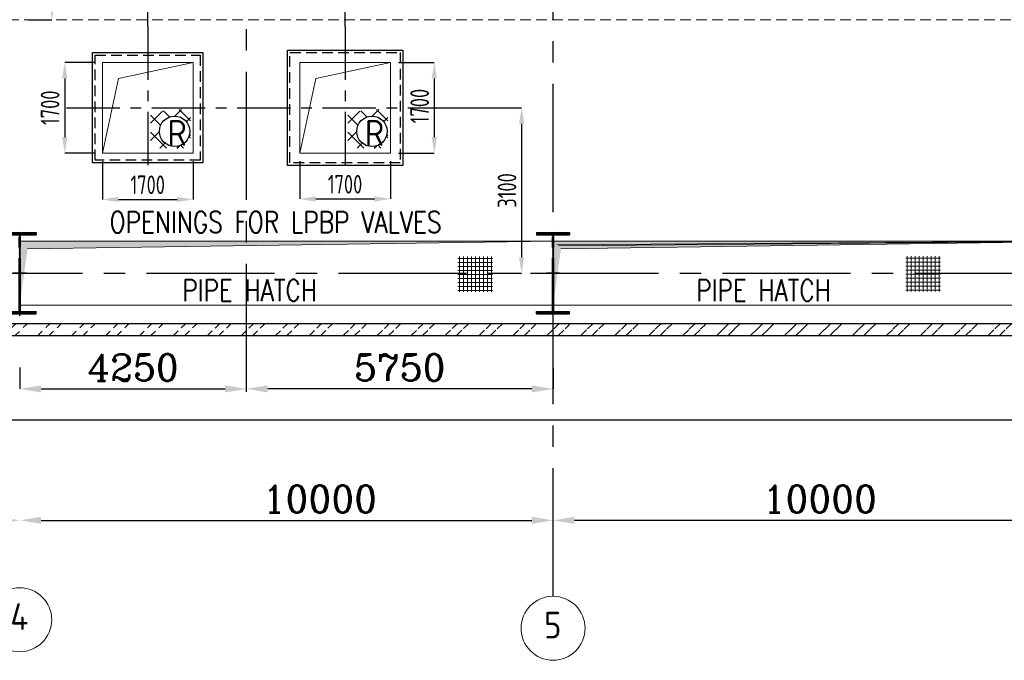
# Model space of a CAD drawing. Extents: x -287416 to 4934791, y -504132 to 1826789.
# Tile 100 of 256: x 22063 to 40523, y 200724 to 212729. Entities that reach past the tile are written whole.
import ezdxf
from ezdxf.enums import TextEntityAlignment as Align

# ---------------------------------------------------------------- set-up
doc = ezdxf.new("R2010")
doc.units = 0
doc.header["$LTSCALE"] = 800
doc.header["$MEASUREMENT"] = 0
for name, pattern in [('CENTER', [2, 1.25, -0.25, 0.25, -0.25]), ('CENTER2', [1.125, 0.75, -0.125, 0.125, -0.125]), ('HIDDEN', [0.375, 0.25, -0.125])]:
    doc.linetypes.add(name, pattern=pattern)
doc.layers.get('0').update_dxf_attribs({"linetype": 'CONTINUOUS'})
doc.layers.get('DEFPOINTS').update_dxf_attribs({"linetype": 'CONTINUOUS'})
for name, color, linetype in [('0-7-COL', 2, 'CENTER'), ('COL', 1, 'CENTER'), ('GRID', 8, 'CENTER'), ('HATCH', 9, 'CONTINUOUS'), ('LOGO', 7, 'CONTINUOUS'), ('WALL', 6, 'CONTINUOUS')]:
    doc.layers.add(name, color=color, linetype=linetype)
for name, color, linetype, lineweight in [('DIM', 4, 'CONTINUOUS', 15), ('PIPE OPENING HATCH', 7, 'CONTINUOUS', 13), ('T', 3, 'CONTINUOUS', 15), ('TEXT', 3, 'CONTINUOUS', 15)]:
    doc.layers.add(name, color=color, linetype=linetype, lineweight=lineweight)
doc.styles.add('ROMANC', font='romanc')
doc.styles.add('ROMANS', font='ISO9.shx', dxfattribs={"width": 0.8})
doc.styles.add('S1', font='SIMPLEX.SHX', dxfattribs={"height": 200})
doc.styles.add('S3', font='ROMANS1.SHX', dxfattribs={"width": 0.8})
doc.dimstyles.new('STANDARD$0', dxfattribs={"dimtxt": 250, "dimasz": 200, "dimexe": 0, "dimexo": 0, "dimgap": 100, "dimtad": 1, "dimdec": 0, "dimzin": 0, "dimdsep": 46, "dimtxsty": 'S1', "dimcen": 0, "dimadec": 0, "dimazin": 0, "dimtfac": 1, "dimtdec": 0, "dimtmove": 2, "dimatfit": 3, "dimfxl": 1, "dimtolj": 1, "dimtzin": 0, "dimarcsym": 0})

# ---------------------------------------------------------------- blocks, each defined once
blk = doc.blocks.new('*D785')
at = {"layer": 'DEFPOINTS', "color": 0, "linetype": 'Continuous', "transparency": 16777216}
for p in [(32063.06182867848, 206204.960922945), (26313.06182867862, 205810.2503694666), (26313.06182867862, 205810.2503694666)]:
    blk.add_point(p, dxfattribs=at)
at = {"layer": 'DIM', "linetype": 'Continuous', "lineweight": -2, "transparency": 16777216}
blk.add_line((32063.06182867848, 206204.960922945), (32063.06182867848, 205810.2503694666), dxfattribs=at)
at = {"layer": 'DIM', "color": 4, "linetype": 'Continuous', "lineweight": -2, "transparency": 16777216}
blk.add_line((31663.06182867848, 205810.2503694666), (26713.06182867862, 205810.2503694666), dxfattribs=at)
at = {"layer": 'DIM', "color": 4, "linetype": 'Continuous', "transparency": 16777216}
for points in [[(26713.06182867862, 205876.9170361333), (26713.06182867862, 205743.5837028), (26313.06182867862, 205810.2503694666)], [(31663.06182867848, 205876.9170361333), (31663.06182867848, 205743.5837028), (32063.06182867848, 205810.2503694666)]]:
    blk.add_solid(points, dxfattribs=at)
at = {"layer": 'DIM', "linetype": 'Continuous', "transparency": 16777216, "insert": (29188.06182867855, 206210.2503694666), "char_height": 500, "attachment_point": 5, "style": 'ROMANC'}
blk.add_mtext('\\A1;5750', dxfattribs=at)
blk = doc.blocks.new('*D789')
at = {"layer": 'DEFPOINTS', "color": 0, "linetype": 'Continuous', "transparency": 16777216}
for p in [(22063.06182867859, 203346.6811879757), (32063.06182867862, 203346.6811879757), (32063.06182867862, 203346.6811879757)]:
    blk.add_point(p, dxfattribs=at)
at = {"layer": 'DIM', "color": 4, "linetype": 'Continuous', "lineweight": -2, "transparency": 16777216}
blk.add_line((22463.06182867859, 203346.6811879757), (31663.06182867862, 203346.6811879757), dxfattribs=at)
at = {"layer": 'DIM', "color": 4, "linetype": 'Continuous', "transparency": 16777216}
for points in [[(22463.06182867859, 203413.3478546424), (22463.06182867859, 203280.0145213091), (22063.06182867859, 203346.6811879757)], [(31663.06182867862, 203413.3478546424), (31663.06182867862, 203280.0145213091), (32063.06182867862, 203346.6811879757)]]:
    blk.add_solid(points, dxfattribs=at)
at = {"layer": 'DIM', "linetype": 'Continuous', "transparency": 16777216, "insert": (27689.80140604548, 203746.6811879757), "char_height": 500, "attachment_point": 5, "style": 'ROMANC'}
blk.add_mtext('\\A1;10000', dxfattribs=at)
blk = doc.blocks.new('*D798')
at = {"layer": 'DEFPOINTS', "color": 0, "linetype": 'Continuous', "transparency": 16777216}
for p in [(22063.06182867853, 206213.5641822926), (26313.06182867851, 205810.2503694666), (26313.06182867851, 205810.2503694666)]:
    blk.add_point(p, dxfattribs=at)
at = {"layer": 'DIM', "linetype": 'Continuous', "lineweight": -2, "transparency": 16777216}
blk.add_line((22063.06182867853, 206213.5641822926), (22063.06182867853, 205810.2503694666), dxfattribs=at)
at = {"layer": 'DIM', "color": 4, "linetype": 'Continuous', "lineweight": -2, "transparency": 16777216}
blk.add_line((22463.06182867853, 205810.2503694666), (25913.06182867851, 205810.2503694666), dxfattribs=at)
at = {"layer": 'DIM', "color": 4, "linetype": 'Continuous', "transparency": 16777216}
for points in [[(22463.06182867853, 205876.9170361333), (22463.06182867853, 205743.5837028), (22063.06182867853, 205810.2503694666)], [(25913.06182867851, 205876.9170361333), (25913.06182867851, 205743.5837028), (26313.06182867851, 205810.2503694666)]]:
    blk.add_solid(points, dxfattribs=at)
at = {"layer": 'DIM', "linetype": 'Continuous', "transparency": 16777216, "insert": (24188.06182867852, 206210.2503694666), "char_height": 500, "attachment_point": 5, "style": 'ROMANC'}
blk.add_mtext('\\A1;4250', dxfattribs=at)
blk = doc.blocks.new('*D799')
at = {"layer": 'DEFPOINTS', "color": 0, "linetype": 'Continuous', "transparency": 16777216}
for p in [(32063.06182867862, 203346.6811879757), (32063.06182867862, 203346.6811879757), (42063.06182867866, 203346.6811879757)]:
    blk.add_point(p, dxfattribs=at)
at = {"layer": 'DIM', "color": 4, "linetype": 'Continuous', "lineweight": -2, "transparency": 16777216}
blk.add_line((41663.06182867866, 203346.6811879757), (32463.06182867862, 203346.6811879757), dxfattribs=at)
at = {"layer": 'DIM', "color": 4, "linetype": 'Continuous', "transparency": 16777216}
for points in [[(32463.06182867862, 203413.3478546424), (32463.06182867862, 203280.0145213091), (32063.06182867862, 203346.6811879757)], [(41663.06182867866, 203413.3478546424), (41663.06182867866, 203280.0145213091), (42063.06182867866, 203346.6811879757)]]:
    blk.add_solid(points, dxfattribs=at)
at = {"layer": 'DIM', "linetype": 'Continuous', "transparency": 16777216, "insert": (37063.06182867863, 203746.6811879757), "char_height": 500, "attachment_point": 5, "style": 'ROMANC'}
blk.add_mtext('\\A1;10000', dxfattribs=at)
blk = doc.blocks.new('*D800')
at = {"layer": 'DEFPOINTS', "color": 0, "linetype": 'Continuous', "transparency": 16777216}
for p in [(12063.06182867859, 203346.6811879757), (12063.06182867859, 203346.6811879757), (22063.06182867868, 203346.6811879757)]:
    blk.add_point(p, dxfattribs=at)
at = {"layer": 'DIM', "color": 4, "linetype": 'Continuous', "lineweight": -2, "transparency": 16777216}
blk.add_line((21663.06182867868, 203346.6811879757), (12463.06182867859, 203346.6811879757), dxfattribs=at)
at = {"layer": 'DIM', "color": 4, "linetype": 'Continuous', "transparency": 16777216}
for points in [[(12463.06182867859, 203413.3478546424), (12463.06182867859, 203280.0145213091), (12063.06182867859, 203346.6811879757)], [(21663.06182867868, 203413.3478546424), (21663.06182867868, 203280.0145213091), (22063.06182867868, 203346.6811879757)]]:
    blk.add_solid(points, dxfattribs=at)
at = {"layer": 'DIM', "linetype": 'Continuous', "transparency": 16777216, "insert": (17063.06182867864, 203746.6811879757), "char_height": 500, "attachment_point": 5, "style": 'ROMANC'}
blk.add_mtext('\\A1;10000', dxfattribs=at)
blk = doc.blocks.new('A$C48B609D5')
at = {"linetype": 'HIDDEN'}
blk.add_line((-6567.391638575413, -8250.000020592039), (15850, -8250.000020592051), dxfattribs=at)
blk = doc.blocks.new('*D813')
at = {"layer": 'DEFPOINTS', "color": 0, "transparency": 16777216}
for p in [(26313.06182867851, 213167.0091366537), (26313.06182867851, 213122.6144937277), (24463.11732941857, 212599.9237111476)]:
    blk.add_point(p, dxfattribs=at)
at = {"layer": 'DIM', "color": 9, "lineweight": -2, "transparency": 16777216}
for p, q in [((24463.11732941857, 212599.9237111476), (24463.11732941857, 213167.0091366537)), ((24763.11732941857, 213167.0091366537), (26013.06182867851, 213167.0091366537)), ((26313.06182867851, 213122.6144937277), (26313.06182867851, 213167.0091366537))]:
    blk.add_line(p, q, dxfattribs=at)
at = {"layer": 'DIM', "color": 9, "transparency": 16777216}
for points in [[(24763.11732941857, 213217.0091366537), (24763.11732941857, 213117.0091366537), (24463.11732941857, 213167.0091366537)], [(26013.06182867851, 213217.0091366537), (26013.06182867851, 213117.0091366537), (26313.06182867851, 213167.0091366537)]]:
    blk.add_solid(points, dxfattribs=at)
at = {"layer": 'DIM', "transparency": 16777216, "insert": (25388.08957904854, 213442.0091366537), "char_height": 350, "attachment_point": 5, "style": 'ROMANS'}
blk.add_mtext('\\A1;1850', dxfattribs=at)
blk = doc.blocks.new('*D814')
at = {"layer": 'DEFPOINTS', "color": 0, "transparency": 16777216}
for p in [(26313.06182867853, 213167.0091366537), (26313.06182867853, 213122.6144937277), (28163.00632793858, 212599.9237111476)]:
    blk.add_point(p, dxfattribs=at)
at = {"layer": 'DIM', "color": 9, "lineweight": -2, "transparency": 16777216}
for p, q in [((26313.06182867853, 213122.6144937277), (26313.06182867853, 213167.0091366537)), ((27863.00632793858, 213167.0091366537), (26613.06182867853, 213167.0091366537)), ((28163.00632793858, 212599.9237111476), (28163.00632793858, 213167.0091366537))]:
    blk.add_line(p, q, dxfattribs=at)
at = {"layer": 'DIM', "color": 9, "transparency": 16777216}
for points in [[(26613.06182867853, 213217.0091366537), (26613.06182867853, 213117.0091366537), (26313.06182867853, 213167.0091366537)], [(27863.00632793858, 213217.0091366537), (27863.00632793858, 213117.0091366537), (28163.00632793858, 213167.0091366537)]]:
    blk.add_solid(points, dxfattribs=at)
at = {"layer": 'DIM', "transparency": 16777216, "insert": (27238.03407830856, 213442.0091366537), "char_height": 350, "attachment_point": 5, "style": 'ROMANS'}
blk.add_mtext('\\A1;1850', dxfattribs=at)
blk = doc.blocks.new('*D815')
at = {"layer": 'DEFPOINTS', "color": 0, "transparency": 16777216}
for p in [(29684.10070891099, 211078.8293301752), (31162.01309753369, 207978.5140409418), (31474.20367168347, 207978.5140409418)]:
    blk.add_point(p, dxfattribs=at)
at = {"layer": 'DIM', "color": 9, "lineweight": -2, "transparency": 16777216}
for p, q in [((29684.10070891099, 211078.8293301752), (31474.20367168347, 211078.8293301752)), ((31474.20367168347, 210778.8293301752), (31474.20367168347, 208278.5140409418)), ((31162.01309753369, 207978.5140409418), (31474.20367168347, 207978.5140409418))]:
    blk.add_line(p, q, dxfattribs=at)
at = {"layer": 'DIM', "color": 9, "transparency": 16777216}
for points in [[(31424.20367168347, 210778.8293301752), (31524.20367168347, 210778.8293301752), (31474.20367168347, 211078.8293301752)], [(31424.20367168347, 208278.5140409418), (31524.20367168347, 208278.5140409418), (31474.20367168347, 207978.5140409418)]]:
    blk.add_solid(points, dxfattribs=at)
at = {"layer": 'DIM', "transparency": 16777216, "insert": (31199.20367168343, 209528.6716855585), "char_height": 350, "attachment_point": 5, "rotation": 90, "style": 'ROMANS'}
blk.add_mtext('\\A1;3100', dxfattribs=at)
blk = doc.blocks.new('A$C41E52089')
at = {"layer": 'COL'}
h = blk.add_hatch(dxfattribs=at)
h.set_pattern_fill('ANSI31', color=256, scale=100, style=0)
h.set_pattern_definition([(45, (0, 0), (-8.838834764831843, 8.838834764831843), [])])
h.paths.add_polyline_path([(309.9999999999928, -720.0000000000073), (-3.659e-13, -720.0000000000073), (-1.833e-13, -760.0000000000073), (310.0000000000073, -760.0000000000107)])
h.paths.add_polyline_path([(-1.49178e-11, -720.0000000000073), (-309.9999999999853, -720.0000000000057), (-310, -760.0000000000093), (-1.833e-13, -760.0000000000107)])
h.paths.add_polyline_path([(-1.45519e-11, 0), (-12.50000000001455, -3.638e-12), (-12.5000000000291, -720.0000000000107), (-1.49178e-11, -720.0000000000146)])
h.paths.add_polyline_path([(-3.6e-15, 720.0000000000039), (-12.49999999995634, 720.0000000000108), (-12.49999999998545, 7.276000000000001e-12), (0, 3.638e-12)])
h.paths.add_polyline_path([(12.5, 3.638e-12), (2.91038e-11, 1.09139e-11), (-1.49178e-11, -720.0000000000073), (12.49999999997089, -720.0000000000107)])
h.paths.add_polyline_path([(12.50000000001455, 720.0000000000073), (-1.45546e-11, 720.0000000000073), (-1.45519e-11, -3.638e-12), (12.49999999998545, -3.638e-12)])
h.paths.add_polyline_path([(309.9999999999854, 760.0000000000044), (1.45803e-11, 760.0000000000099), (-6.9404e-12, 720.440900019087), (12.50000000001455, 720.0000000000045), (310, 720.0000000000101)])
h.paths.add_polyline_path([(1.45519e-11, 760.0000000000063), (-309.9999999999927, 760.000000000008), (-309.9999999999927, 720.0000000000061), (1.45519e-11, 720.0000000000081)])
for p, q in [((-309.9999999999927, 760.0000000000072), (309.9999999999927, 760.0000000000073)), ((-309.9999999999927, 760.0000000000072), (-310.0000000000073, 720.0000000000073)), ((309.9999999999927, 760.0000000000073), (309.9999999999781, 720.0000000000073)), ((-310.0000000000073, 720.0000000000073), (309.9999999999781, 720.0000000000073)), ((-12.50000000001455, -719.9999999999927), (-12.49999999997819, 720.0000000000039)), ((12.49999999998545, -719.9999999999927), (12.50000000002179, 720.0000000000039)), ((-310, -720.0000000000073), (310, -720.0000000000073)), ((-309.9999999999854, -760.0000000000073), (-310, -720.0000000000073)), ((310.0000000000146, -760.0000000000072), (310, -720.0000000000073)), ((-309.9999999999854, -760.0000000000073), (310.0000000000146, -760.0000000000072))]:
    blk.add_line(p, q, dxfattribs=at)
at = {"layer": 'COL', "color": 2}
for p, q in [((0, -800.1697653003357), (-7.3044e-12, 800.1697653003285)), ((123.2565102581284, 0), (-123.2565102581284, 0))]:
    blk.add_line(p, q, dxfattribs=at)
blk = doc.blocks.new('*D856')
at = {"layer": 'DEFPOINTS', "color": 0, "transparency": 16777216}
for p in [(22063.06182867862, 214978.5160831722), (22063.06182867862, 212728.5154519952), (22666.71274414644, 212728.5154519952)]:
    blk.add_point(p, dxfattribs=at)
at = {"layer": 'DIM', "color": 9, "lineweight": -2, "transparency": 16777216}
for p, q in [((22213.06182867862, 214978.5160831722), (22666.71274414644, 214978.5160831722)), ((22666.71274414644, 214678.5160831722), (22666.71274414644, 213028.5154519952)), ((22213.06182867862, 212728.5154519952), (22666.71274414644, 212728.5154519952))]:
    blk.add_line(p, q, dxfattribs=at)
at = {"layer": 'DIM', "color": 9, "transparency": 16777216}
for points in [[(22616.71274414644, 214678.5160831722), (22716.71274414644, 214678.5160831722), (22666.71274414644, 214978.5160831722)], [(22616.71274414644, 213028.5154519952), (22716.71274414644, 213028.5154519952), (22666.71274414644, 212728.5154519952)]]:
    blk.add_solid(points, dxfattribs=at)
at = {"layer": 'DIM', "transparency": 16777216, "insert": (22391.71274414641, 213853.5157675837), "char_height": 350, "attachment_point": 5, "rotation": 90, "style": 'ROMANS'}
blk.add_mtext('\\A1;2250', dxfattribs=at)
blk = doc.blocks.new('*D882')
at = {"layer": 'DEFPOINTS', "color": 0, "transparency": 16777216}
for p in [(27313.14111545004, 210228.8293301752), (29013.14111545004, 210228.8293301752), (29013.14111545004, 209369.5130414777)]:
    blk.add_point(p, dxfattribs=at)
at = {"layer": 'DIM', "color": 9, "lineweight": -2, "transparency": 16777216}
for p, q in [((27313.14111545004, 210078.8293301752), (27313.14111545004, 209369.5130414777)), ((29013.14111545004, 210078.8293301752), (29013.14111545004, 209369.5130414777)), ((27613.14111545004, 209369.5130414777), (28713.14111545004, 209369.5130414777))]:
    blk.add_line(p, q, dxfattribs=at)
at = {"layer": 'DIM', "color": 9, "transparency": 16777216}
for points in [[(27613.14111545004, 209419.5130414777), (27613.14111545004, 209319.5130414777), (27313.14111545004, 209369.5130414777)], [(28713.14111545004, 209419.5130414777), (28713.14111545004, 209319.5130414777), (29013.14111545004, 209369.5130414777)]]:
    blk.add_solid(points, dxfattribs=at)
at = {"layer": 'DIM', "transparency": 16777216, "insert": (28163.14111545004, 209644.5130414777), "char_height": 350, "attachment_point": 5, "style": 'ROMANS'}
blk.add_mtext('\\A1;1700', dxfattribs=at)
blk = doc.blocks.new('*D883')
at = {"layer": 'DEFPOINTS', "color": 0, "transparency": 16777216}
for p in [(29013.14111545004, 211928.8293301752), (29013.14111545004, 210228.8293301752), (29836.54540437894, 210228.8293301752)]:
    blk.add_point(p, dxfattribs=at)
at = {"layer": 'DIM', "color": 9, "lineweight": -2, "transparency": 16777216}
for p, q in [((29163.14111545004, 211928.8293301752), (29836.54540437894, 211928.8293301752)), ((29836.54540437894, 211628.8293301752), (29836.54540437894, 210528.8293301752)), ((29163.14111545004, 210228.8293301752), (29836.54540437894, 210228.8293301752))]:
    blk.add_line(p, q, dxfattribs=at)
at = {"layer": 'DIM', "color": 9, "transparency": 16777216}
for points in [[(29786.54540437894, 211628.8293301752), (29886.54540437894, 211628.8293301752), (29836.54540437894, 211928.8293301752)], [(29786.54540437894, 210528.8293301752), (29886.54540437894, 210528.8293301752), (29836.54540437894, 210228.8293301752)]]:
    blk.add_solid(points, dxfattribs=at)
at = {"layer": 'DIM', "transparency": 16777216, "insert": (29561.54540437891, 211110.4219548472), "char_height": 350, "attachment_point": 5, "rotation": 90, "style": 'ROMANS'}
blk.add_mtext('\\A1;1700', dxfattribs=at)
blk = doc.blocks.new('*D884')
at = {"layer": 'DEFPOINTS', "color": 0, "transparency": 16777216}
for p in [(23613.1173294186, 210228.8293301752), (25313.1173294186, 210228.8293301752), (25313.1173294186, 209360.14997763)]:
    blk.add_point(p, dxfattribs=at)
at = {"layer": 'DIM', "color": 9, "lineweight": -2, "transparency": 16777216}
for p, q in [((23613.1173294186, 210078.8293301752), (23613.1173294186, 209360.14997763)), ((25313.1173294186, 210078.8293301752), (25313.1173294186, 209360.14997763)), ((23913.1173294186, 209360.14997763), (25013.1173294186, 209360.14997763))]:
    blk.add_line(p, q, dxfattribs=at)
at = {"layer": 'DIM', "color": 9, "transparency": 16777216}
for points in [[(23913.1173294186, 209410.14997763), (23913.1173294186, 209310.14997763), (23613.1173294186, 209360.14997763)], [(25013.1173294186, 209410.14997763), (25013.1173294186, 209310.14997763), (25313.1173294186, 209360.14997763)]]:
    blk.add_solid(points, dxfattribs=at)
at = {"layer": 'DIM', "transparency": 16777216, "insert": (24463.1173294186, 209635.14997763), "char_height": 350, "attachment_point": 5, "style": 'ROMANS'}
blk.add_mtext('\\A1;1700', dxfattribs=at)
blk = doc.blocks.new('*D885')
at = {"layer": 'DEFPOINTS', "color": 0, "transparency": 16777216}
for p in [(23613.1173294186, 211928.8293301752), (22908.20565190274, 210228.8293301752), (23613.1173294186, 210228.8293301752)]:
    blk.add_point(p, dxfattribs=at)
at = {"layer": 'DIM', "color": 9, "lineweight": -2, "transparency": 16777216}
for p, q in [((23463.1173294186, 211928.8293301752), (22908.20565190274, 211928.8293301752)), ((22908.20565190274, 211628.8293301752), (22908.20565190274, 210528.8293301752)), ((23463.1173294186, 210228.8293301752), (22908.20565190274, 210228.8293301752))]:
    blk.add_line(p, q, dxfattribs=at)
at = {"layer": 'DIM', "color": 9, "transparency": 16777216}
for points in [[(22858.20565190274, 211628.8293301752), (22958.20565190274, 211628.8293301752), (22908.20565190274, 211928.8293301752)], [(22858.20565190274, 210528.8293301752), (22958.20565190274, 210528.8293301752), (22908.20565190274, 210228.8293301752)]]:
    blk.add_solid(points, dxfattribs=at)
at = {"layer": 'DIM', "transparency": 16777216, "insert": (22633.20565190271, 211078.8293301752), "char_height": 350, "attachment_point": 5, "rotation": 90, "style": 'ROMANS'}
blk.add_mtext('\\A1;1700', dxfattribs=at)
blk = doc.blocks.new('A$C05191821')
at = {"layer": 'DIM'}
h = blk.add_hatch(dxfattribs=at)
h.set_pattern_fill('ANSI37', color=256, scale=600, angle=45, style=0)
h.set_pattern_definition([(90, (9680.647398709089, -48245.95907362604), (-75, 1.42e-14), []), (180, (9680.647398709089, -48245.95907362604), (-1.42e-14, -75), [])])
h.paths.add_polyline_path([(40863.2442331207, 313.8780228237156), (40215.03214284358, 313.8780228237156), (40215.03214284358, -352.5591452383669), (40863.2442331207, -352.5591452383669)])
h = blk.add_hatch(dxfattribs=at)
h.set_pattern_fill('ANSI37', color=256, scale=600, angle=45, style=0)
h.set_pattern_definition([(90, (18078.05557671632, -48238.42795904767), (-75, 1.42e-14), []), (180, (18078.05557671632, -48238.42795904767), (-1.42e-14, -75), [])])
h.paths.add_polyline_path([(49260.65241112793, 321.4091374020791), (48612.44032085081, 321.4091374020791), (48612.44032085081, -345.0280306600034), (49260.65241112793, -345.0280306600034)])
at = {"layer": 'PIPE OPENING HATCH', "lineweight": -2}
for points in [[(32071.83350753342, 530.2296132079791), (31999.99999754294, -599.9939699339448), (31999.9999952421, 598.3296370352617), (41999.9999952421, 598.3296370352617)], [(42071.8335078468, 530.2296132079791), (41999.99999785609, -599.9939699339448), (41999.99999555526, 598.3296370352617), (51999.99999555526, 598.3296370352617)]]:
    blk.add_hatch(color=1, dxfattribs=at).paths.add_polyline_path(points)
at = {"layer": 'PIPE OPENING HATCH'}
h = blk.add_hatch(color=1, dxfattribs=at)
h.paths.add_polyline_path([(32083.55783160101, 0.0060332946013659), (32015.99999524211, 0.0060332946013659), (32015.99999524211, -485.1034991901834)])
h.paths.add_polyline_path([(41999.99999774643, 600.0060332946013), (32015.99999524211, 600.0060332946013), (32015.99999524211, 0.006082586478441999), (32044.01514012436, 0.006082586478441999), (32083.55783846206, 0.0060825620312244), (32147.36444501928, 458.1793270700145)])
blk.add_hatch(color=1, dxfattribs=at).paths.add_polyline_path([(51987.49999444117, 600.0060412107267), (42099.43153590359, 509.3830926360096), (42012.49999444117, -599.9939667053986), (42012.49999444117, 600.0060332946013)])
h = blk.add_hatch(color=1, dxfattribs=at)
h.paths.add_polyline_path([(42083.55783191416, 0.0060332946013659), (42015.99999555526, 0.0060332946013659), (42015.99999555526, -485.1034991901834)])
h.paths.add_polyline_path([(51999.99999805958, 600.0060332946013), (42015.99999555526, 600.0060332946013), (42015.99999555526, 0.006082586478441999), (42044.01514043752, 0.006082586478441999), (42083.55783877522, 0.0060825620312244), (42147.36444533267, 458.1793270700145)])
at = {"layer": 'PIPE OPENING HATCH', "color": 1, "lineweight": -2}
for p, q in [((31999.9999952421, 600.0060300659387), (41999.9999952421, 600.0060300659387)), ((41999.99999555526, 600.0060300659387), (51999.99999555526, 600.0060300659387)), ((51999.99999555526, 598.3296370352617), (42071.8335078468, 530.2296132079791))]:
    blk.add_line(p, q, dxfattribs=at)
at = {"layer": 'PIPE OPENING HATCH', "color": 1}
for p, q in [((32147.36444501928, 458.1793270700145), (41999.99999774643, 600.0060332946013)), ((42012.49999444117, 600.0060332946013), (51987.49999444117, 600.0060412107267)), ((51987.49999444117, 600.0060412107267), (42099.43153590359, 509.3830926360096)), ((42147.36444533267, 458.1793270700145), (51999.99999805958, 600.0060332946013))]:
    blk.add_line(p, q, dxfattribs=at)
for points in [[(31999.99999412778, 600.0060332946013), (41999.99999412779, 600.0060332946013), (41999.99999412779, -599.9939667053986), (31999.99999412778, -599.9939667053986)], [(41999.99999444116, 600.0060332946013), (51999.99999444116, 600.0060332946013), (51999.99999444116, -599.9939667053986), (41999.99999444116, -599.9939667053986)]]:
    blk.add_lwpolyline(points, close=True, dxfattribs=at)
at = {"layer": 'T', "style": 'S3', "width": 0.8}
for p in [(35049.05519325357, -521.4128854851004), (44683.72520686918, -521.4128854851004)]:
    blk.add_text('PIPE HATCH', height=400, dxfattribs=at).set_placement(p)

msp = doc.modelspace()

# ---------------------------------------------------------------- hatches: boundary and pattern name
h = msp.add_hatch()
h.set_pattern_fill('NET', color=2, scale=1821.373927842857, angle=45, style=0)
h.set_pattern_definition([(44.99999999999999, (-86974.11502491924, 126667.7161390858), (-160.9882319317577, 160.9882319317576), []), (135, (-86974.11502491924, 126667.7161390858), (-160.9882319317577, -160.9882319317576), [])])
h.paths.add_polyline_path([(25180.89467253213, 211056.6154746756), (24514.48229086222, 210995.0166372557), (24514.48229086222, 211047.9145680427), (25243.03186199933, 211047.9145680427)])
h.paths.add_polyline_path([(25263.31433042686, 211084.8522995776), (25180.89467253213, 211056.6154746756), (25243.03186199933, 211047.9145680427), (25263.31433042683, 211021.8441118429), (25263.31433042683, 210995.0166372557)])
edge = h.paths.add_edge_path()
edge.add_line((25263.31433042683, 211021.8441118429), (25243.03186199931, 211047.9145680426))
edge.add_line((25243.03186199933, 211047.9145680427), (25243.03186199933, 210711.2104828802))
edge.add_arc((24967.46614256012, 210636.5770272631), 285.4936399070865, 5.3091753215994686e-11, 15.154275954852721, ccw=False)
edge.add_arc((24967.46614255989, 210636.5770272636), 285.4936399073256, 344.845724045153, 359.99999999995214, ccw=False)
edge.add_line((25243.03186199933, 210561.9435716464), (25243.03186199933, 210319.3649969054))
edge.add_line((25243.03186199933, 210319.3649969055), (25263.31433042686, 210319.3649969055))
edge.add_line((25263.31433042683, 210319.3649969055), (25263.31433042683, 211021.844111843))
edge = h.paths.add_edge_path()
edge.add_line((25243.03186199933, 211047.9145680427), (24514.48229086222, 211047.9145680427))
edge.add_line((24514.48229086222, 211047.9145680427), (24514.48229086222, 210319.3649969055))
edge.add_line((24514.48229086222, 210319.3649969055), (25243.03186199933, 210319.3649969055))
edge.add_line((25243.03186199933, 210319.3649969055), (25243.03186199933, 210561.9435716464))
edge.add_arc((24967.46614255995, 210636.5770272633), 285.4936399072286, 179.9999999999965, 344.84572404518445, ccw=False)
edge.add_arc((24967.46614255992, 210636.5770272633), 285.4936399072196, 15.154275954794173, 179.9999999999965, ccw=False)
edge.add_line((25243.03186199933, 210711.2104828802), (25243.03186199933, 211047.9145680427))
h = msp.add_hatch()
h.set_pattern_fill('NET', color=2, scale=1821.373927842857, angle=45, style=0)
h.set_pattern_definition([(44.99999999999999, (-83274.09123888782, 126667.7161390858), (-160.9882319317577, 160.9882319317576), []), (135, (-83274.09123888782, 126667.7161390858), (-160.9882319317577, -160.9882319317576), [])])
h.paths.add_polyline_path([(28880.91845856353, 211056.6154746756), (28214.50607689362, 210995.0166372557), (28214.50607689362, 211047.9145680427), (28943.05564803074, 211047.9145680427)])
h.paths.add_polyline_path([(28963.3381164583, 211084.8522995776), (28880.91845856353, 211056.6154746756), (28943.05564803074, 211047.9145680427), (28963.33811645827, 211021.8441118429), (28963.33811645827, 210995.0166372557)])
edge = h.paths.add_edge_path()
edge.add_line((28963.33811645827, 211021.8441118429), (28943.05564803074, 211047.9145680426))
edge.add_line((28943.05564803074, 211047.9145680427), (28943.05564803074, 210711.2104828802))
edge.add_arc((28667.48992859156, 210636.5770272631), 285.4936399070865, 5.3091753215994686e-11, 15.154275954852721, ccw=False)
edge.add_arc((28667.48992859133, 210636.5770272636), 285.4936399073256, 344.845724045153, 359.99999999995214, ccw=False)
edge.add_line((28943.05564803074, 210561.9435716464), (28943.05564803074, 210319.3649969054))
edge.add_line((28943.05564803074, 210319.3649969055), (28963.33811645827, 210319.3649969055))
edge.add_line((28963.33811645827, 210319.3649969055), (28963.33811645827, 211021.844111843))
edge = h.paths.add_edge_path()
edge.add_line((28943.05564803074, 211047.9145680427), (28214.50607689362, 211047.9145680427))
edge.add_line((28214.50607689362, 211047.9145680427), (28214.50607689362, 210319.3649969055))
edge.add_line((28214.50607689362, 210319.3649969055), (28943.05564803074, 210319.3649969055))
edge.add_line((28943.05564803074, 210319.3649969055), (28943.05564803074, 210561.9435716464))
edge.add_arc((28667.48992859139, 210636.5770272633), 285.4936399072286, 179.9999999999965, 344.84572404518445, ccw=False)
edge.add_arc((28667.48992859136, 210636.5770272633), 285.4936399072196, 15.154275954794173, 179.9999999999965, ccw=False)
edge.add_line((28943.05564803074, 210711.2104828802), (28943.05564803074, 211047.9145680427))
at = {"layer": 'HATCH'}
h = msp.add_hatch(dxfattribs=at)
h.set_pattern_fill('ANSI32', color=256, scale=1200, style=0)
h.set_pattern_definition([(45, (19608.27446109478, 125736.8041899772), (-318.1980515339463, 318.1980515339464), []), (45, (19820.40649509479, 125736.8041899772), (-318.1980515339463, 318.1980515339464), [])])
edge = h.paths.add_edge_path()
edge.add_line((83463.06182813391, 207038.5236293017), (-10336.93817132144, 207038.459005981))
edge.add_line((83693.06182813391, 206808.4122525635), (-10566.93817132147, 206808.5154725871))

# ---------------------------------------------------------------- linework, layer by layer
at = {"color": 2, "linetype": 'CENTER'}
for p, q in [((24463.11732941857, 212599.9237111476), (24463.1173294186, 209821.2440075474)), ((28163.00632793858, 212599.9237111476), (28163.00632793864, 209806.5327908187)), ((22942.02294844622, 211078.8293301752), (29684.10070891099, 211078.8293301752))]:
    msp.add_line(p, q, dxfattribs=at)
for points in [[(23431.00543697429, 212110.9412226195), (25495.22922186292, 212110.9412226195), (25495.22922186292, 210046.7174377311), (23431.00543697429, 210046.7174377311)], [(27081.11021479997, 212160.7254433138), (29244.90244107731, 212160.7254433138), (29244.90244107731, 209996.9332170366), (27081.11021479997, 209996.9332170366)]]:
    msp.add_lwpolyline(points, close=True)
at = {"color": 3, "linetype": 'HIDDEN'}
for points in [[(27130.89443549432, 212110.9412226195), (29195.11822038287, 212110.9412226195), (29195.11822038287, 210046.7174377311), (27130.89443549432, 210046.7174377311)], [(23480.78965766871, 212061.1570019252), (25445.44500116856, 212061.1570019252), (25445.44500116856, 210096.5016584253), (23480.78965766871, 210096.5016584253)]]:
    msp.add_lwpolyline(points, close=True, dxfattribs=at)
for centre in [(24967.46614255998, 210636.5770272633), (28667.48992859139, 210636.5770272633)]:
    msp.add_circle(centre, 285.4936399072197)
at = {"layer": '0-7-COL', "linetype": 'CENTER2', "ltscale": 4}
msp.add_line((26313.06182867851, 205752.2403127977), (26313.06182867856, 227622.8185252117), dxfattribs=at)
at = {"layer": 'DIM'}
for points in [[(23613.1173294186, 210228.8293301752), (25313.1173294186, 210228.8293301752), (25313.1173294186, 211928.8293301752), (23613.1173294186, 211928.8293301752)], [(27313.14111545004, 210228.8293301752), (29013.14111545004, 210228.8293301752), (29013.14111545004, 211928.8293301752), (27313.14111545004, 211928.8293301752)]]:
    msp.add_lwpolyline(points, close=True, dxfattribs=at)
at = {"layer": 'DIM', "flags": 128}
for points in [[(25313.1173294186, 211928.8293301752), (23918.32519977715, 211626.157037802), (23613.1173294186, 210228.8293301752)], [(29013.14111545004, 211928.8293301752), (27618.34898580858, 211626.157037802), (27313.14111545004, 210228.8293301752)]]:
    msp.add_lwpolyline(points, dxfattribs=at)
at = {"layer": 'GRID', "linetype": 'CENTER2', "ltscale": 4}
for p, q in [((32063.06182867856, 201924.0059784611), (32063.06182867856, 247063.090030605)), ((-15158.94342231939, 207978.5147735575), (58254.85934612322, 207978.5136124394))]:
    msp.add_line(p, q, dxfattribs=at)
at = {"layer": 'TEXT'}
for centre in [(22063.06182762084, 201484.6043041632), (32063.06501769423, 201324.2053874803)]:
    msp.add_circle(centre, 600, dxfattribs=at)
at = {"layer": 'WALL'}
for p, q in [((12063.06182867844, 207038.5154725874), (52433.06182891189, 207038.3235714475)), ((12063.06187397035, 206808.0972079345), (52433.06182891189, 206808.5154725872))]:
    msp.add_line(p, q, dxfattribs=at)
at = {"layer": 'WALL', "color": 1}
msp.add_line((2063.06182867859, 205228.5162431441), (73063.06182812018, 205228.5229149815), dxfattribs=at)

# ---------------------------------------------------------------- block references
at = {"layer": 'COL'}
for p in [(22063.06182899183, 207978.5154805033), (32063.06182899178, 207978.5154805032)]:
    msp.add_blockref('A$C41E52089', p, dxfattribs=at)
at = {"layer": 'DIM'}
for name, p in [('A$C48B609D5', (26313.06182867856, 220978.5154725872)), ('A$C05191821', (-9936.93817132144, 207978.5146909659))]:
    msp.add_blockref(name, p, dxfattribs=at)

# ---------------------------------------------------------------- texts
at = {"layer": 'LOGO', "style": 'ROMANS'}
for p in [(24835.27482317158, 210608.4929754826), (28535.29860920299, 210608.4929754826)]:
    msp.add_text('R', height=485.7142857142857, dxfattribs=at).set_placement(p, align=Align.MIDDLE_LEFT)
at = {"layer": 'T', "insert": (22698.40150184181, 209136.823320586), "char_height": 400, "width": 9181.505686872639, "attachment_point": 1, "style": 'S3'}
msp.add_mtext('\\pi1047.9;OPENINGS FOR LPBP VALVES', dxfattribs=at)
at = {"layer": 'TEXT', "style": 'ROMANS'}
for s, p in [('4', (22057.19373317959, 201543.6503699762)), ('5', (32057.19692325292, 201383.2514532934))]:
    msp.add_text(s, height=500, dxfattribs=at).set_placement(p, align=Align.MIDDLE)
at = {"layer": 'TEXT', "insert": (8471.98358466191, 211106.7218498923), "char_height": 450, "width": 6871.448252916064, "attachment_point": 1, "style": 'ROMANS'}
msp.add_mtext('\\pi941.44;DUCT SUPPORTING \\P\\pi1927.2;STRUCTURE ', dxfattribs=at)

# ---------------------------------------------------------------- dimensions: what is measured, and where the dimension line sits
at = {"layer": 'DIM'}
for base, p1, p2, angle, override, picture, middle in [((22666.71274414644, 212728.5154519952), (22063.06182867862, 214978.5160831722), (22063.06182867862, 212728.5154519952), 90, {"dimtxt": 350, "dimasz": 300, "dimexo": 150, "dimtxsty": 'ROMANS', "dimclrd": 9, "dimclre": 9, "dimclrt": 256, "dimtix": 1}, '*D856', (22391.71274414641, 213853.5157675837)), ((26313.06182867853, 213167.0091366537), (28163.00632793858, 212599.9237111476), (26313.06182867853, 213122.6144937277), 180, {"dimtxt": 350, "dimasz": 300, "dimtxsty": 'ROMANS', "dimclrd": 9, "dimclre": 9, "dimclrt": 256, "dimtix": 1}, '*D814', (27238.03407830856, 213442.0091366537)), ((22908.20565190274, 210228.8293301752), (23613.1173294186, 211928.8293301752), (23613.1173294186, 210228.8293301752), 90, {"dimtxt": 350, "dimasz": 300, "dimexo": 150, "dimtxsty": 'ROMANS', "dimclrd": 9, "dimclre": 9, "dimclrt": 256, "dimtix": 1}, '*D885', (22633.20565190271, 211078.8293301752)), ((31474.20367168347, 207978.5140409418), (29684.10070891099, 211078.8293301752), (31162.01309753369, 207978.5140409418), 90, {"dimtxt": 350, "dimasz": 300, "dimtxsty": 'ROMANS', "dimclrd": 9, "dimclre": 9, "dimclrt": 256, "dimtix": 1}, '*D815', (31199.20367168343, 209528.6716855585))]:
    dim = msp.add_linear_dim(base=base, p1=p1, p2=p2, angle=angle, dimstyle='STANDARD$0', override=override, dxfattribs=at)
    dim.commit()
    dim.dimension.update_dxf_attribs({"geometry": picture, "text_midpoint": middle})
for base, p1, p2, override, picture, middle in [((26313.06182867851, 213167.0091366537), (24463.11732941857, 212599.9237111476), (26313.06182867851, 213122.6144937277), {"dimtxt": 350, "dimasz": 300, "dimtxsty": 'ROMANS', "dimclrd": 9, "dimclre": 9, "dimclrt": 256, "dimtix": 1}, '*D813', (25388.08957904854, 213442.0091366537)), ((25313.1173294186, 209360.14997763), (23613.1173294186, 210228.8293301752), (25313.1173294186, 210228.8293301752), {"dimtxt": 350, "dimasz": 300, "dimexo": 150, "dimtxsty": 'ROMANS', "dimclrd": 9, "dimclre": 9, "dimclrt": 256, "dimtix": 1}, '*D884', (24463.1173294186, 209635.14997763)), ((29013.14111545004, 209369.5130414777), (27313.14111545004, 210228.8293301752), (29013.14111545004, 210228.8293301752), {"dimtxt": 350, "dimasz": 300, "dimexo": 150, "dimtxsty": 'ROMANS', "dimclrd": 9, "dimclre": 9, "dimclrt": 256, "dimtix": 1}, '*D882', (28163.14111545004, 209644.5130414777))]:
    dim = msp.add_linear_dim(base=base, p1=p1, p2=p2, dimstyle='STANDARD$0', override=override, dxfattribs=at)
    dim.commit()
    dim.dimension.update_dxf_attribs({"geometry": picture, "text_midpoint": middle})
dim = msp.add_linear_dim(base=(29836.54540437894, 210228.8293301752), p1=(29013.14111545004, 211928.8293301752), p2=(29013.14111545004, 210228.8293301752), angle=90, dimstyle='STANDARD$0', override={"dimtxt": 350, "dimasz": 300, "dimexo": 150, "dimtxsty": 'ROMANS', "dimclrd": 9, "dimclre": 9, "dimclrt": 256, "dimtix": 1}, dxfattribs=at)
dim.commit()
dim.dimension.update_dxf_attribs({"geometry": '*D883', "text_midpoint": (29561.54540437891, 211110.4219548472), "dimtype": 160})
at = {"layer": 'DIM', "linetype": 'Continuous'}
dim = msp.add_linear_dim(base=(26313.06182867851, 205810.2503694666), p1=(22063.06182867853, 206213.5641822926), p2=(26313.06182867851, 205810.2503694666), dimstyle='STANDARD$0', override={"dimscale": 100, "dimtxt": 5, "dimasz": 4, "dimgap": 1.5, "dimtxsty": 'ROMANC', "dimclrd": 4, "dimclre": 256, "dimclrt": 256, "dimtix": 1}, dxfattribs=at)
dim.commit()
dim.dimension.update_dxf_attribs({"geometry": '*D798', "text_midpoint": (24188.06182867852, 206210.2503694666)})
for base, p1, p2, picture, middle in [((26313.06182867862, 205810.2503694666), (32063.06182867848, 206204.960922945), (26313.06182867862, 205810.2503694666), '*D785', (29188.06182867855, 206210.2503694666)), ((12063.06182867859, 203346.6811879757), (22063.06182867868, 203346.6811879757), (12063.06182867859, 203346.6811879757), '*D800', (17063.06182867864, 203746.6811879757)), ((32063.06182867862, 203346.6811879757), (42063.06182867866, 203346.6811879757), (32063.06182867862, 203346.6811879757), '*D799', (37063.06182867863, 203746.6811879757))]:
    dim = msp.add_linear_dim(base=base, p1=p1, p2=p2, angle=180, dimstyle='STANDARD$0', override={"dimscale": 100, "dimtxt": 5, "dimasz": 4, "dimgap": 1.5, "dimtxsty": 'ROMANC', "dimclrd": 4, "dimclre": 256, "dimclrt": 256, "dimtix": 1}, dxfattribs=at)
    dim.commit()
    dim.dimension.update_dxf_attribs({"geometry": picture, "text_midpoint": middle})
dim = msp.add_linear_dim(base=(32063.06182867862, 203346.6811879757), p1=(22063.06182867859, 203346.6811879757), p2=(32063.06182867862, 203346.6811879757), dimstyle='STANDARD$0', override={"dimscale": 100, "dimtxt": 5, "dimasz": 4, "dimgap": 1.5, "dimtxsty": 'ROMANC', "dimclrd": 4, "dimclre": 256, "dimclrt": 256, "dimtix": 1}, dxfattribs=at)
dim.commit()
dim.dimension.update_dxf_attribs({"geometry": '*D789', "text_midpoint": (27689.80140604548, 203746.6811879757), "dimtype": 160})

doc.saveas('drawing.dxf')
